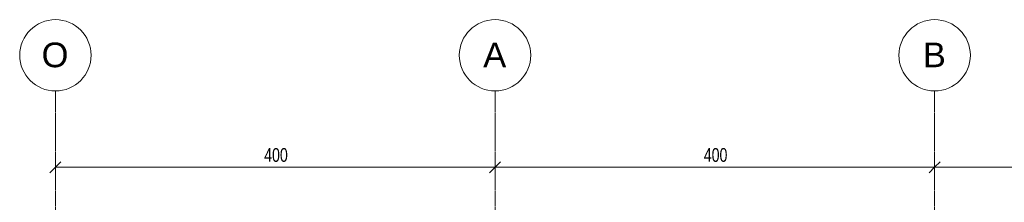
# Model space of a CAD drawing. Header units: millimetres. Extents: x 3690 to 285311, y -2348 to 78336.
# Tile 8 of 46: x 62880 to 71839, y 64855 to 66521. Entities that reach past the tile are written whole.
import ezdxf

# ---------------------------------------------------------------- set-up
doc = ezdxf.new("R2010")
doc.units = ezdxf.units.MM
doc.linetypes.add('Ligne de quadrillage', pattern=[22.225, 12.7, -3.175, 3.175, -3.175])
for name, color, linetype, lineweight in [('A-ANNO-DIMS', 211, 'Continuous', 9), ('A-ANNO-DIMS-50', 211, 'Continuous', 9), ('S-GRID', 1, 'Continuous', 9), ('S-GRID-IDEN', 1, 'Continuous', 9)]:
    doc.layers.add(name, color=color, linetype=linetype, lineweight=lineweight)
doc.styles.add('Arial Narrow_5', font='ARIALN.TTF', dxfattribs={"width": 0.9, "height": 125})
doc.styles.add('Arial_5', font='arial.ttf', dxfattribs={"height": 225})
doc.dimstyles.new('AB6_1_50_-_GB', dxfattribs={"dimscale": 304.8, "dimtxt": 127.928872, "dimasz": 0.328084, "dimexe": 0.246063, "dimexo": 0.0625, "dimgap": 0.04101, "dimtad": 1, "dimdec": 0, "dimlfac": 0.1, "dimdsep": 46, "dimtxsty": 'Arial Narrow_5', "dimblk1": 'OBLIQUE', "dimblk2": 'OBLIQUE', "dimsah": 1, "dimcen": 0.09, "dimazin": 0, "dimtfac": 1, "dimtdec": 4, "dimtix": 1, "dimtmove": 0, "dimatfit": 3, "dimfxl": 0.246063, "dimfxlon": 1, "dimtvp": 1, "dimtolj": 1, "dimtzin": 0, "dimarcsym": 2})

# ---------------------------------------------------------------- blocks, each defined once
blk = doc.blocks.new('Quadrillage - M_Extrémité de la ligne de quadrillage - Cercle-11575-Fondations variante')
at = {"layer": 'S-GRID-IDEN'}
blk.add_circle((0, 0), 6.5, dxfattribs=at)
blk = doc.blocks.new('DIMBLOCK48-Fondations variante')
at = {"layer": 'A-ANNO-DIMS-50'}
for p, q in [((63205.5, 65175.4), (63205.5, 65250.4)), ((67205.5, 65175.4), (67205.5, 65250.4)), ((63205.5, 65175.4), (67205.5, 65175.4)), ((63205.5, 65175.4), (63205.5, 65100.4)), ((67205.5, 65175.4), (67205.5, 65100.4))]:
    blk.add_line(p, q, dxfattribs=at)
at = {"layer": 'A-ANNO-DIMS-50', "lineweight": 18}
for p, q in [((63205.5, 65175.4), (63255.5, 65225.4)), ((67205.5, 65175.4), (67255.5, 65225.4)), ((63205.5, 65175.4), (63155.5, 65125.4)), ((67205.5, 65175.4), (67155.5, 65125.4))]:
    blk.add_line(p, q, dxfattribs=at)
at = {"layer": 'A-ANNO-DIMS-50', "color": 0, "insert": (65104.9, 65349.5), "char_height": 125, "width": 241.237, "attachment_point": 1, "line_spacing_factor": 0.974696, "style": 'Arial Narrow_5'}
blk.add_mtext('400', dxfattribs=at)
blk = doc.blocks.new('_Oblique')
at = {"color": 0, "linetype": 'ByBlock', "lineweight": -2}
blk.add_line((-0.5, -0.5), (0.5, 0.5), dxfattribs=at)
blk = doc.blocks.new('DIMBLOCK49-Fondations variante')
at = {"layer": 'A-ANNO-DIMS-50'}
for p, q in [((67205.5, 65175.4), (67205.5, 65250.4)), ((71205.5, 65175.4), (71205.5, 65250.4)), ((67205.5, 65175.4), (71205.5, 65175.4)), ((67205.5, 65175.4), (67205.5, 65100.4)), ((71205.5, 65175.4), (71205.5, 65100.4))]:
    blk.add_line(p, q, dxfattribs=at)
at = {"layer": 'A-ANNO-DIMS-50', "lineweight": 18}
for p, q in [((67205.5, 65175.4), (67255.5, 65225.4)), ((71205.5, 65175.4), (71255.5, 65225.4)), ((67205.5, 65175.4), (67155.5, 65125.4)), ((71205.5, 65175.4), (71155.5, 65125.4))]:
    blk.add_line(p, q, dxfattribs=at)
at = {"layer": 'A-ANNO-DIMS-50', "color": 0, "insert": (69104.9, 65349.5), "char_height": 125, "width": 241.237, "attachment_point": 1, "line_spacing_factor": 0.974696, "style": 'Arial Narrow_5'}
blk.add_mtext('400', dxfattribs=at)
blk = doc.blocks.new('DIMBLOCK50-Fondations variante')
at = {"layer": 'A-ANNO-DIMS-50'}
for p, q in [((71205.5, 65175.4), (71205.5, 65250.4)), ((75155.5, 65175.4), (75155.5, 65250.4)), ((71205.5, 65175.4), (75155.5, 65175.4)), ((71205.5, 65175.4), (71205.5, 65100.4)), ((75155.5, 65175.4), (75155.5, 65100.4))]:
    blk.add_line(p, q, dxfattribs=at)
at = {"layer": 'A-ANNO-DIMS-50', "lineweight": 18}
for p, q in [((71205.5, 65175.4), (71255.5, 65225.4)), ((75155.5, 65175.4), (75205.5, 65225.4)), ((71205.5, 65175.4), (71155.5, 65125.4)), ((75155.5, 65175.4), (75105.5, 65125.4))]:
    blk.add_line(p, q, dxfattribs=at)
at = {"layer": 'A-ANNO-DIMS-50', "color": 0, "insert": (73079.9, 65349.5), "char_height": 125, "width": 241.237, "attachment_point": 1, "line_spacing_factor": 0.974696, "style": 'Arial Narrow_5'}
blk.add_mtext('395', dxfattribs=at)

msp = doc.modelspace()

# ---------------------------------------------------------------- linework, layer by layer
at = {"layer": 'S-GRID', "linetype": 'Ligne de quadrillage'}
for p, q in [((63205.46, 47292.72), (63205.46, 65870.79)), ((67205.46, 47292.72), (67205.46, 65870.79)), ((71205.46, 47292.72), (71205.46, 65870.79))]:
    msp.add_line(p, q, dxfattribs=at)

# ---------------------------------------------------------------- block references
at = {"layer": 'S-GRID-IDEN', "xscale": 49.99999999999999, "yscale": 49.99999999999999, "zscale": 49.99999999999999}
for p in [(63205.46, 66195.79), (67205.46, 66195.79), (71205.46, 66195.79)]:
    msp.add_blockref('Quadrillage - M_Extrémité de la ligne de quadrillage - Cercle-11575-Fondations variante', p, dxfattribs=at)

# ---------------------------------------------------------------- dimensions: what is measured, and where the dimension line sits
at = {"layer": 'A-ANNO-DIMS'}
for base, p1, p2, override, picture, middle in [((67205.46, 65175.42), (63205.46, 65250.42), (67205.46, 65250.42), {"dimpost": '<>', "dimfxl": 4000}, 'DIMBLOCK48-Fondations variante', (65205.46, 65251.74)), ((71205.46, 65175.42), (67205.46, 65250.42), (71205.46, 65250.42), {"dimpost": '<>', "dimfxl": 4000}, 'DIMBLOCK49-Fondations variante', (69205.46, 65251.74)), ((75155.46, 65175.42), (71205.46, 65250.42), (75155.46, 65250.42), {"dimpost": '<>', "dimfxl": 3950}, 'DIMBLOCK50-Fondations variante', (73180.46, 65251.74))]:
    dim = msp.add_linear_dim(base=base, p1=p1, p2=p2, dimstyle='AB6_1_50_-_GB', override=override, dxfattribs=at)
    dim.commit()
    dim.dimension.update_dxf_attribs({"geometry": picture, "text_midpoint": middle})

# ---------------------------------------------------------------- next in the draw order: texts
at = {"layer": 'S-GRID-IDEN', "char_height": 225, "attachment_point": 1, "style": 'Arial_5', "bg_fill": 3, "box_fill_scale": 1.25, "bg_fill_color": 256, "bg_fill_true_color": 13158600, "bg_fill_transparency": 0}
for s, insert, width in [('O', (63079.65, 66312.07), 300.6328), ('A', (67097.9, 66312.07), 256.54), ('B', (71097.9, 66312.07), 256.54)]:
    msp.add_mtext(s, dxfattribs=dict(at, insert=insert, width=width))

doc.saveas('drawing.dxf')
